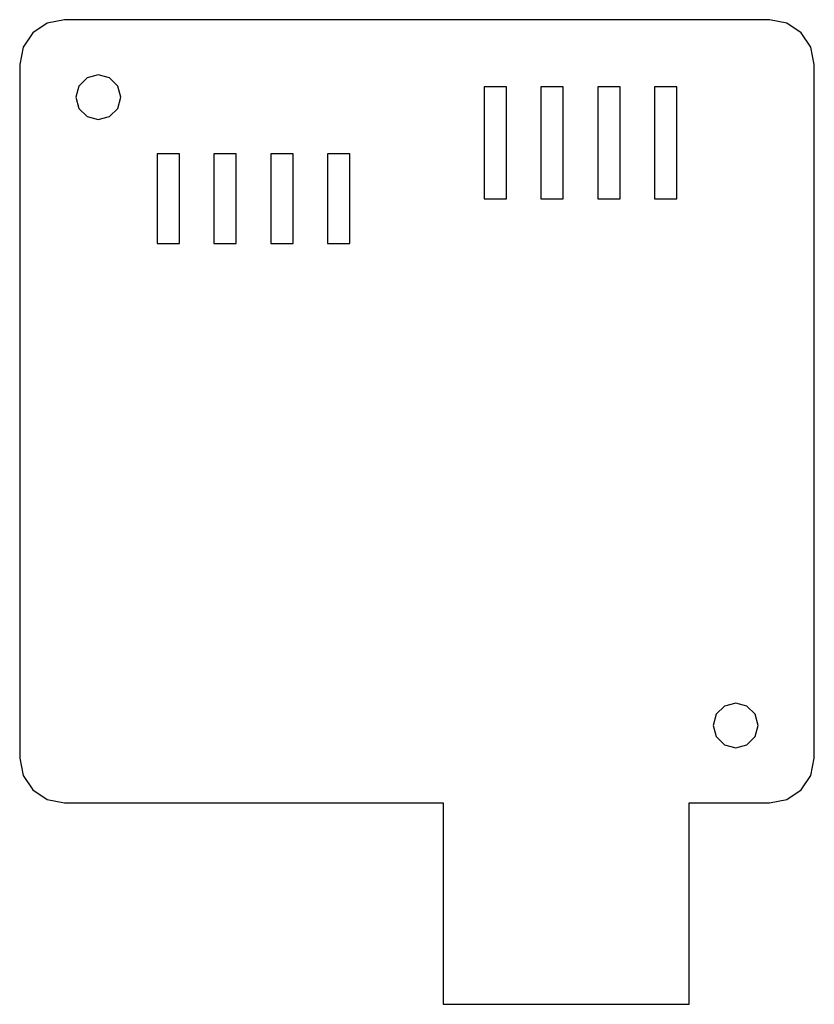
# Model space of a CAD drawing. Extents: x -19 to 19, y -28 to 318.
# Tile 1 of 2: x -19 to 19, y -28 to 19. Entities that reach past the tile are written whole.
import ezdxf

# ---------------------------------------------------------------- set-up
doc = ezdxf.new("R2010")
doc.units = 0

msp = doc.modelspace()

# ---------------------------------------------------------------- linework, layer by layer
for p, q in [((-17.645171, 18.499247), (-18.323262, 18.042062)), ((-16.8148, 18.6669), (-17.645171, 18.499247)), ((16.8148, 18.6663), (-16.8148, 18.6663)), ((17.645171, 18.499247), (16.8148, 18.6669)), ((18.323262, 18.042062), (17.645171, 18.499247)), ((-18.323262, 18.042062), (-18.780447, 17.363971)), ((18.780447, 17.363971), (18.323262, 18.042062)), ((-18.780447, 17.363971), (-18.9481, 16.5336)), ((18.9481, 16.5336), (18.780447, 17.363971)), ((-18.9481, 16.5327), (-18.9481, -16.5324)), ((18.9481, -16.5324), (18.9481, 16.5327)), ((-15.1974, 16.03857), (-15.730735, 15.895663)), ((-14.664065, 15.895663), (-15.1974, 16.03857)), ((-16.121163, 15.505235), (-16.26407, 14.9719)), ((-15.730735, 15.895663), (-16.121163, 15.505235)), ((-14.273633, 15.505235), (-14.664065, 15.895663)), ((-14.1307, 14.9719), (-14.273633, 15.505235)), ((3.2, 15.4659), (3.2, 10.1348)), ((4.26666, 15.4659), (3.2, 15.4659)), ((4.26666, 10.1348), (4.26666, 15.4659)), ((6.97599, 15.4659), (5.90933, 15.4659)), ((5.90933, 15.4659), (5.90933, 10.1348)), ((6.97599, 10.1348), (6.97599, 15.4659)), ((9.68532, 15.4659), (8.61866, 15.4659)), ((8.61866, 15.4659), (8.61866, 10.1348)), ((9.68532, 10.1348), (9.68532, 15.4659)), ((11.328, 15.4659), (11.328, 10.1348)), ((12.3947, 15.4659), (11.328, 15.4659)), ((12.3947, 10.1348), (12.3947, 15.4659)), ((-16.26407, 14.9719), (-16.12115, 14.438565)), ((-14.273622, 14.438565), (-14.130715, 14.9719)), ((-14.130715, 14.9719), (-14.1307, 14.9719)), ((-16.12115, 14.438565), (-15.73072, 14.048137)), ((-14.66405, 14.048137), (-14.273622, 14.438565)), ((-15.73072, 14.048137), (-15.197385, 13.90523)), ((-15.197385, 13.90523), (-14.66405, 14.048137)), ((-12.3947, 12.2655), (-12.3947, 8.00115)), ((-11.328, 12.2655), (-12.3947, 12.2655)), ((-11.328, 8.00115), (-11.328, 12.2655)), ((-9.68532, 12.2655), (-9.68532, 8.00115)), ((-8.61866, 12.2655), (-9.68532, 12.2655)), ((-8.61866, 8.00115), (-8.61866, 12.2655)), ((-5.90933, 12.2655), (-6.97599, 12.2655)), ((-6.97599, 12.2655), (-6.97599, 8.00115)), ((-5.90933, 8.00115), (-5.90933, 12.2655)), ((-3.2, 12.2655), (-4.26666, 12.2655)), ((-4.26666, 12.2655), (-4.26666, 8.00115)), ((-3.2, 8.00115), (-3.2, 12.2655)), ((3.2, 10.1348), (4.26666, 10.1348)), ((5.90933, 10.1348), (6.97599, 10.1348)), ((8.61866, 10.1348), (9.68532, 10.1348)), ((11.328, 10.1348), (12.3947, 10.1348)), ((-12.3947, 8.00115), (-11.328, 8.00115)), ((-9.68532, 8.00115), (-8.61866, 8.00115)), ((-6.97599, 8.00115), (-5.90933, 8.00115)), ((-4.26666, 8.00115), (-3.2, 8.00115)), ((14.664065, -14.047637), (14.273637, -14.438065)), ((15.1974, -13.90473), (14.664065, -14.047637)), ((15.730735, -14.047637), (15.1974, -13.90473)), ((16.121167, -14.438065), (15.730735, -14.047637)), ((14.273637, -14.438065), (14.13073, -14.9714)), ((16.2641, -14.9714), (16.121167, -14.438065)), ((14.13073, -14.9714), (14.27365, -15.504735)), ((16.121178, -15.504735), (16.264085, -14.9714)), ((16.264085, -14.9714), (16.2641, -14.9714)), ((14.27365, -15.504735), (14.66408, -15.895163)), ((14.66408, -15.895163), (15.197415, -16.03807)), ((15.197415, -16.03807), (15.73075, -15.895163)), ((15.73075, -15.895163), (16.121178, -15.504735)), ((-18.9481, -16.5331), (-18.780447, -17.363471)), ((18.780447, -17.363471), (18.9481, -16.5331)), ((-18.780447, -17.363471), (-18.323262, -18.041562)), ((18.323262, -18.041562), (18.780447, -17.363471)), ((-18.323262, -18.041562), (-17.645171, -18.498747)), ((17.645171, -18.498747), (18.323262, -18.041562)), ((-17.645171, -18.498747), (-16.8148, -18.6664)), ((-16.8148, -18.666), (1.24243, -18.666)), ((1.24243, -18.666), (1.24243, -28.2672)), ((12.9757, -18.666), (16.8148, -18.666)), ((12.9757, -28.2672), (12.9757, -18.666)), ((16.8148, -18.6664), (17.645171, -18.498747)), ((1.24243, -28.2672), (12.9757, -28.2672))]:
    msp.add_line(p, q)

doc.saveas('drawing.dxf')
